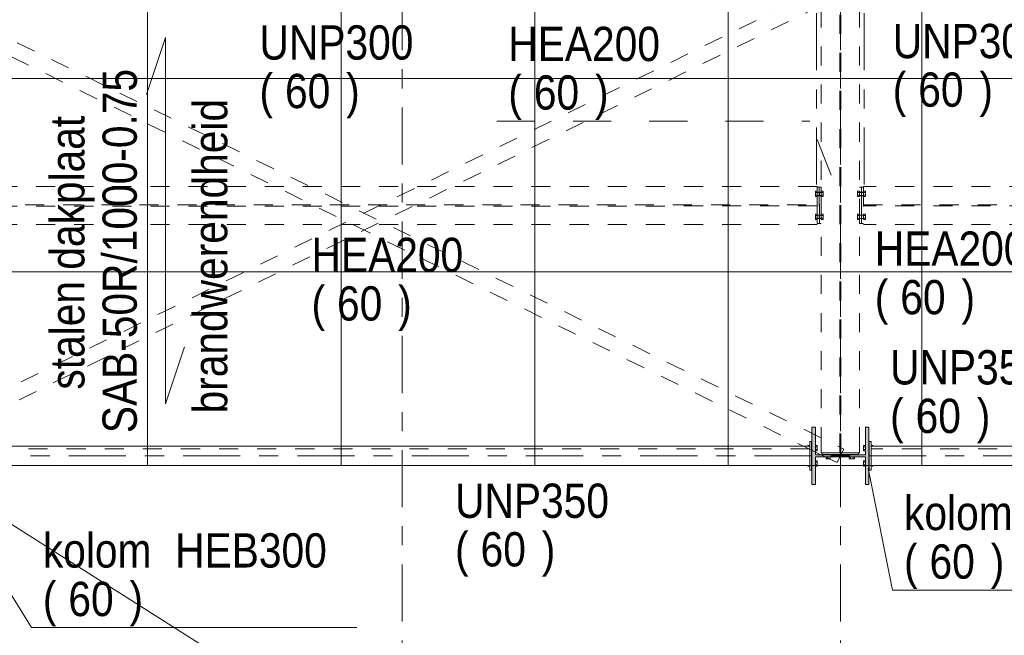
# Model space of a CAD drawing. Header units: millimetres. Extents: x -923 to -82, y -1402 to -808.
# Tile 65 of 109: x -655 to -604, y -978 to -945. Entities that reach past the tile are written whole.
import ezdxf

# ---------------------------------------------------------------- set-up
doc = ezdxf.new("R2010")
doc.units = ezdxf.units.MM
for name, pattern in [('XKITLINE00', [0]), ('XKITLINE01', [4, 1, -1, 1, -1]), ('XKITLINE02', [4, 2, -2]), ('XKITLINE03', [6, 3, -1, 1, -1])]:
    doc.linetypes.add(name, pattern=pattern)
for name, color, linetype, lineweight in [('Bout', 3, 'Continuous', 0), ('Grafisch object', 3, 'Continuous', 0), ('Onderdeel', 2, 'Continuous', 0), ('Onderdeel label', 2, 'Continuous', 0), ('Stramien', 4, 'Continuous', 0)]:
    doc.layers.add(name, color=color, linetype=linetype, lineweight=lineweight)
doc.styles.add('ARIAL', font='arial.ttf')

msp = doc.modelspace()

# ---------------------------------------------------------------- hatches: boundary and pattern name
at = {"layer": 'Onderdeel'}
msp.add_hatch(color=256, dxfattribs=at).paths.add_polyline_path([(-613.624, -969.814), (-613.814, -969.814), (-613.814, -966.814), (-613.624, -966.814), (-613.624, -968.259), (-611.004, -968.259), (-611.004, -966.814), (-610.814, -966.814), (-610.814, -969.814), (-611.004, -969.814), (-611.004, -968.369), (-613.624, -968.369)], flags=17)

# ---------------------------------------------------------------- linework, layer by layer
at = {"layer": 'Bout', "linetype": 'XKITLINE02', "lineweight": 0}
for p, q in [((-613.524, -954.421), (-613.624, -954.421)), ((-613.624, -954.698), (-613.624, -954.421)), ((-613.624, -954.491), (-613.524, -954.491)), ((-613.524, -954.698), (-613.524, -954.421)), ((-613.524, -954.47), (-613.424, -954.47)), ((-613.524, -954.48), (-613.314, -954.48)), ((-613.424, -954.65), (-613.424, -954.47)), ((-613.414, -954.47), (-613.314, -954.47)), ((-613.414, -954.65), (-613.414, -954.47)), ((-613.214, -954.421), (-613.314, -954.421)), ((-613.314, -954.698), (-613.314, -954.421)), ((-613.314, -954.491), (-613.214, -954.491)), ((-613.214, -954.698), (-613.214, -954.421)), ((-611.414, -954.421), (-611.414, -954.698)), ((-611.414, -954.421), (-611.314, -954.421)), ((-611.414, -954.491), (-611.314, -954.491)), ((-611.314, -954.698), (-611.314, -954.421)), ((-611.314, -954.47), (-611.214, -954.47)), ((-611.314, -954.48), (-611.104, -954.48)), ((-611.214, -954.47), (-611.214, -954.65)), ((-611.204, -954.47), (-611.104, -954.47)), ((-611.204, -954.65), (-611.204, -954.47)), ((-611.104, -954.421), (-611.104, -954.698)), ((-611.104, -954.421), (-611.004, -954.421)), ((-611.104, -954.491), (-611.004, -954.491)), ((-611.004, -954.698), (-611.004, -954.421)), ((-613.624, -954.629), (-613.524, -954.629)), ((-613.624, -954.698), (-613.524, -954.698)), ((-613.524, -954.64), (-613.314, -954.64)), ((-613.524, -954.65), (-613.424, -954.65)), ((-613.414, -954.65), (-613.314, -954.65)), ((-613.314, -954.629), (-613.214, -954.629)), ((-613.314, -954.698), (-613.214, -954.698)), ((-611.414, -954.629), (-611.314, -954.629)), ((-611.414, -954.698), (-611.314, -954.698)), ((-611.314, -954.64), (-611.104, -954.64)), ((-611.314, -954.65), (-611.214, -954.65)), ((-611.204, -954.65), (-611.104, -954.65)), ((-611.104, -954.629), (-611.004, -954.629)), ((-611.104, -954.698), (-611.004, -954.698)), ((-613.524, -955.621), (-613.624, -955.621)), ((-613.624, -955.898), (-613.624, -955.621)), ((-613.624, -955.691), (-613.524, -955.691)), ((-613.624, -955.829), (-613.524, -955.829)), ((-613.624, -955.898), (-613.524, -955.898)), ((-613.524, -955.898), (-613.524, -955.621)), ((-613.524, -955.67), (-613.424, -955.67)), ((-613.524, -955.68), (-613.314, -955.68)), ((-613.524, -955.84), (-613.314, -955.84)), ((-613.524, -955.85), (-613.424, -955.85)), ((-613.424, -955.85), (-613.424, -955.67)), ((-613.414, -955.67), (-613.314, -955.67)), ((-613.414, -955.67), (-613.414, -955.85)), ((-613.414, -955.85), (-613.314, -955.85)), ((-613.214, -955.621), (-613.314, -955.621)), ((-613.314, -955.898), (-613.314, -955.621)), ((-613.314, -955.691), (-613.214, -955.691)), ((-613.314, -955.829), (-613.214, -955.829)), ((-613.314, -955.898), (-613.214, -955.898)), ((-613.214, -955.898), (-613.214, -955.621)), ((-611.414, -955.621), (-611.414, -955.898)), ((-611.414, -955.621), (-611.314, -955.621)), ((-611.414, -955.691), (-611.314, -955.691)), ((-611.414, -955.829), (-611.314, -955.829)), ((-611.414, -955.898), (-611.314, -955.898)), ((-611.314, -955.898), (-611.314, -955.621)), ((-611.314, -955.67), (-611.214, -955.67)), ((-611.314, -955.68), (-611.104, -955.68)), ((-611.314, -955.84), (-611.104, -955.84)), ((-611.314, -955.85), (-611.214, -955.85)), ((-611.214, -955.85), (-611.214, -955.67)), ((-611.204, -955.67), (-611.104, -955.67)), ((-611.204, -955.85), (-611.204, -955.67)), ((-611.204, -955.85), (-611.104, -955.85)), ((-611.104, -955.621), (-611.104, -955.898)), ((-611.104, -955.621), (-611.004, -955.621)), ((-611.104, -955.691), (-611.004, -955.691)), ((-611.104, -955.829), (-611.004, -955.829)), ((-611.104, -955.898), (-611.004, -955.898)), ((-611.004, -955.898), (-611.004, -955.621))]:
    msp.add_line(p, q, dxfattribs=at)
at = {"layer": 'Bout', "linetype": 'XKITLINE00', "lineweight": 0}
for p, q in [((-614.024, -967.814), (-614.024, -967.775)), ((-614.024, -967.775), (-613.924, -967.775)), ((-613.824, -967.834), (-613.814, -967.834)), ((-613.624, -967.775), (-613.524, -967.775)), ((-613.624, -967.844), (-613.524, -967.844)), ((-613.524, -967.775), (-613.524, -968.052)), ((-611.104, -967.775), (-611.004, -967.775)), ((-611.104, -968.052), (-611.104, -967.775)), ((-611.104, -967.844), (-611.004, -967.844)), ((-610.814, -967.834), (-610.804, -967.834)), ((-610.604, -967.775), (-610.704, -967.775)), ((-610.604, -967.814), (-610.604, -967.775)), ((-613.824, -967.994), (-613.814, -967.994)), ((-613.624, -967.983), (-613.524, -967.983)), ((-613.624, -968.052), (-613.524, -968.052)), ((-613.053, -968.469), (-613.053, -968.396)), ((-613.053, -968.469), (-612.833, -968.469)), ((-612.984, -968.469), (-612.984, -968.369)), ((-612.845, -968.469), (-612.845, -968.369)), ((-611.853, -968.469), (-611.853, -968.369)), ((-611.576, -968.469), (-611.853, -968.469)), ((-611.794, -968.259), (-611.794, -968.249)), ((-611.784, -968.469), (-611.784, -968.369)), ((-611.645, -968.469), (-611.645, -968.369)), ((-611.634, -968.259), (-611.634, -968.249)), ((-611.576, -968.369), (-611.576, -968.469)), ((-611.104, -967.983), (-611.004, -967.983)), ((-611.004, -968.052), (-611.104, -968.052)), ((-610.814, -967.994), (-610.804, -967.994)), ((-614.024, -968.814), (-614.024, -968.852)), ((-614.024, -968.852), (-613.924, -968.852)), ((-613.824, -968.634), (-613.814, -968.634)), ((-613.824, -968.794), (-613.814, -968.794)), ((-613.624, -968.575), (-613.524, -968.575)), ((-613.624, -968.644), (-613.524, -968.644)), ((-613.624, -968.783), (-613.524, -968.783)), ((-613.624, -968.852), (-613.524, -968.852)), ((-613.524, -968.575), (-613.524, -968.852)), ((-611.104, -968.575), (-611.004, -968.575)), ((-611.104, -968.852), (-611.104, -968.575)), ((-611.104, -968.644), (-611.004, -968.644)), ((-611.104, -968.783), (-611.004, -968.783)), ((-611.004, -968.852), (-611.104, -968.852)), ((-610.814, -968.634), (-610.804, -968.634)), ((-610.814, -968.794), (-610.804, -968.794)), ((-610.604, -968.852), (-610.704, -968.852)), ((-610.604, -968.814), (-610.604, -968.852))]:
    msp.add_line(p, q, dxfattribs=at)
at = {"layer": 'Grafisch object', "linetype": 'XKITLINE00', "lineweight": 0}
for p, q in [((-648.677, -968.814), (-648.677, -942.893)), ((-638.517, -968.814), (-638.517, -942.893)), ((-628.357, -968.814), (-628.357, -942.893)), ((-618.197, -968.814), (-618.197, -942.893)), ((-608.037, -968.814), (-608.037, -942.893)), ((-689.317, -948.494), (-597.224, -948.494)), ((-689.317, -958.654), (-597.224, -958.654)), ((-689.317, -968.814), (-597.224, -968.814)), ((-660.704, -968.814), (-483.816, -1081.014))]:
    msp.add_line(p, q, dxfattribs=at)
at = {"layer": 'Onderdeel', "linetype": 'XKITLINE03', "lineweight": 0}
for p, q in [((-613.564, -954.066), (-613.564, -941.466)), ((-613.564, -954.066), (-613.564, -941.466)), ((-611.064, -954.066), (-611.064, -941.466)), ((-611.064, -954.066), (-611.064, -941.466))]:
    msp.add_line(p, q, dxfattribs=at)
at = {"layer": 'Onderdeel', "linetype": 'XKITLINE01', "lineweight": 0}
for p, q in [((-660.899, -943.966), (-612.138, -967.955)), ((-612.347, -968.149), (-612.347, -943.716)), ((-612.282, -968.149), (-612.282, -943.716)), ((-662.491, -967.955), (-615.762, -944.966)), ((-661.204, -944.708), (-613.824, -968.016)), ((-660.804, -968.017), (-613.949, -944.966)), ((-613.314, -967.814), (-613.314, -944.966)), ((-611.314, -967.814), (-611.314, -944.966)), ((-613.524, -954.16), (-661.104, -954.16)), ((-613.524, -954.16), (-613.524, -956.16)), ((-613.524, -956.11), (-613.524, -954.21)), ((-613.524, -954.21), (-613.424, -954.21)), ((-613.424, -954.21), (-613.424, -956.11)), ((-613.414, -956.11), (-613.414, -954.21)), ((-613.414, -954.21), (-613.314, -954.21)), ((-613.314, -954.21), (-613.314, -956.11)), ((-611.314, -954.21), (-611.214, -954.21)), ((-611.314, -956.11), (-611.314, -954.21)), ((-611.214, -954.21), (-611.214, -956.11)), ((-611.204, -954.21), (-611.104, -954.21)), ((-611.204, -956.11), (-611.204, -954.21)), ((-598.434, -954.16), (-611.104, -954.16)), ((-611.104, -954.16), (-611.104, -956.16)), ((-611.104, -954.21), (-611.104, -956.11)), ((-661.104, -955.128), (-613.524, -955.127)), ((-613.524, -955.192), (-661.104, -955.193)), ((-611.104, -955.127), (-598.434, -955.127)), ((-598.434, -955.192), (-611.104, -955.192)), ((-613.524, -956.16), (-661.104, -956.16)), ((-613.424, -956.11), (-613.524, -956.11)), ((-613.314, -956.11), (-613.414, -956.11)), ((-611.214, -956.11), (-611.314, -956.11)), ((-611.104, -956.11), (-611.204, -956.11)), ((-598.434, -956.16), (-611.104, -956.16)), ((-613.924, -967.954), (-660.704, -967.954)), ((-613.924, -968.814), (-613.924, -967.814)), ((-612.282, -968.249), (-612.138, -967.955)), ((-610.704, -968.814), (-610.704, -967.814)), ((-598.084, -967.954), (-610.704, -967.954)), ((-613.814, -968.021), (-613.624, -968.115)), ((-613.332, -968.259), (-613.109, -968.369)), ((-613.264, -968.149), (-611.364, -968.149)), ((-612.995, -968.424), (-612.905, -968.469)), ((-612.341, -968.369), (-612.287, -968.259))]:
    msp.add_line(p, q, dxfattribs=at)
at = {"layer": 'Onderdeel', "linetype": 'XKITLINE00', "lineweight": 0}
for p, q in [((-613.814, -969.814), (-613.814, -966.814)), ((-613.814, -966.814), (-613.624, -966.814)), ((-613.624, -966.814), (-613.624, -968.259)), ((-611.004, -968.259), (-611.004, -966.814)), ((-611.004, -966.814), (-610.814, -966.814)), ((-610.814, -966.814), (-610.814, -969.814)), ((-660.704, -967.814), (-613.924, -967.814)), ((-613.924, -967.564), (-613.824, -967.564)), ((-613.924, -967.814), (-613.924, -967.564)), ((-613.924, -968.814), (-613.924, -967.814)), ((-613.824, -967.564), (-613.824, -969.064)), ((-613.314, -968.149), (-613.314, -967.814)), ((-611.314, -968.149), (-611.314, -967.814)), ((-610.804, -967.564), (-610.704, -967.564)), ((-610.804, -969.064), (-610.804, -967.564)), ((-610.704, -967.814), (-610.704, -967.564)), ((-610.704, -968.814), (-610.704, -967.814)), ((-610.704, -967.814), (-598.224, -967.814)), ((-613.824, -968.016), (-613.814, -968.021)), ((-613.624, -968.115), (-613.332, -968.259)), ((-613.624, -968.259), (-611.004, -968.259)), ((-611.004, -968.369), (-613.624, -968.369)), ((-613.624, -968.369), (-613.624, -969.814)), ((-613.314, -968.149), (-611.314, -968.149)), ((-613.264, -968.249), (-613.264, -968.149)), ((-611.364, -968.249), (-613.264, -968.249)), ((-613.109, -968.369), (-612.995, -968.424)), ((-612.905, -968.469), (-612.491, -968.672)), ((-612.491, -968.672), (-612.341, -968.369)), ((-612.287, -968.259), (-612.282, -968.249)), ((-611.364, -968.149), (-611.364, -968.249)), ((-611.004, -969.814), (-611.004, -968.369)), ((-660.704, -968.814), (-613.924, -968.814)), ((-613.924, -969.064), (-613.924, -968.814)), ((-610.704, -968.814), (-597.224, -968.814)), ((-610.704, -968.814), (-610.704, -969.064)), ((-613.824, -969.064), (-613.924, -969.064)), ((-610.704, -969.064), (-610.804, -969.064)), ((-613.624, -969.814), (-613.814, -969.814)), ((-610.814, -969.814), (-611.004, -969.814))]:
    msp.add_line(p, q, dxfattribs=at)
at = {"layer": 'Onderdeel label', "linetype": 'XKITLINE00', "lineweight": 0}
for p, q in [((-648.742, -949.335), (-647.742, -946.335)), ((-647.742, -965.585), (-647.742, -946.335)), ((-647.742, -965.585), (-646.742, -962.585)), ((-660.902, -967.392), (-654.774, -977.331)), ((-610.863, -968.969), (-609.573, -975.364)), ((-609.573, -975.364), (-592.488, -975.364)), ((-654.774, -977.331), (-637.689, -977.331))]:
    msp.add_line(p, q, dxfattribs=at)
at = {"layer": 'Onderdeel label', "linetype": 'XKITLINE02', "lineweight": 0}
for p in [(-630.343, -950.729), (-612.806, -953.568)]:
    msp.add_line(p, (-613.91, -950.729), dxfattribs=at)
at = {"layer": 'Stramien', "linetype": 'XKITLINE03', "lineweight": 0}
for p, q in [((-635.315, -1103.014), (-635.315, -840.314)), ((-612.315, -1103.014), (-612.315, -840.314)), ((-880.815, -968.314), (-445.815, -968.314))]:
    msp.add_line(p, q, dxfattribs=at)

# ---------------------------------------------------------------- texts
at = {"layer": 'Onderdeel label', "style": 'ARIAL', "width": 0.85}
for s, p in [('UNP300', (-642.802, -947.503)), ('UNP300', (-609.566, -947.428)), ('HEA200', (-629.743, -947.579)), ('(', (-642.802, -950.053)), ('60', (-641.463, -950.053)), (')', (-638.253, -950.053)), ('(', (-629.743, -950.129)), ('60', (-628.404, -950.129)), (')', (-625.194, -950.129)), ('(', (-609.566, -949.978)), ('60', (-608.227, -949.978)), (')', (-605.017, -949.978)), ('HEA200', (-610.508, -958.33)), ('HEA200', (-640.072, -958.66)), ('(', (-610.508, -960.88)), ('60', (-609.169, -960.88)), (')', (-605.959, -960.88)), ('(', (-640.072, -961.21)), ('60', (-638.734, -961.21)), (')', (-635.523, -961.21)), ('UNP350', (-609.704, -964.564)), ('(', (-609.704, -967.114)), ('60', (-608.365, -967.114)), (')', (-605.155, -967.114)), ('UNP350', (-632.537, -971.572)), ('kolom', (-608.973, -972.214)), ('kolom', (-654.174, -974.181)), ('HEB300', (-647.23, -974.181)), ('(', (-632.537, -974.122)), ('60', (-631.198, -974.122)), (')', (-627.988, -974.122)), ('(', (-608.973, -974.764)), ('60', (-607.634, -974.764)), (')', (-604.424, -974.764)), ('(', (-654.174, -976.731)), ('60', (-652.835, -976.731)), (')', (-649.625, -976.731))]:
    msp.add_text(s, height=1.8, dxfattribs=at).set_placement(p)
for s, p in [('SAB-50R/1000-0.75', (-649.242, -967.122)), ('brandwerendheid', (-644.492, -966.085)), ('stalen dakplaat', (-651.992, -964.835))]:
    msp.add_text(s, height=1.8, rotation=90, dxfattribs=at).set_placement(p)

doc.saveas('drawing.dxf')
